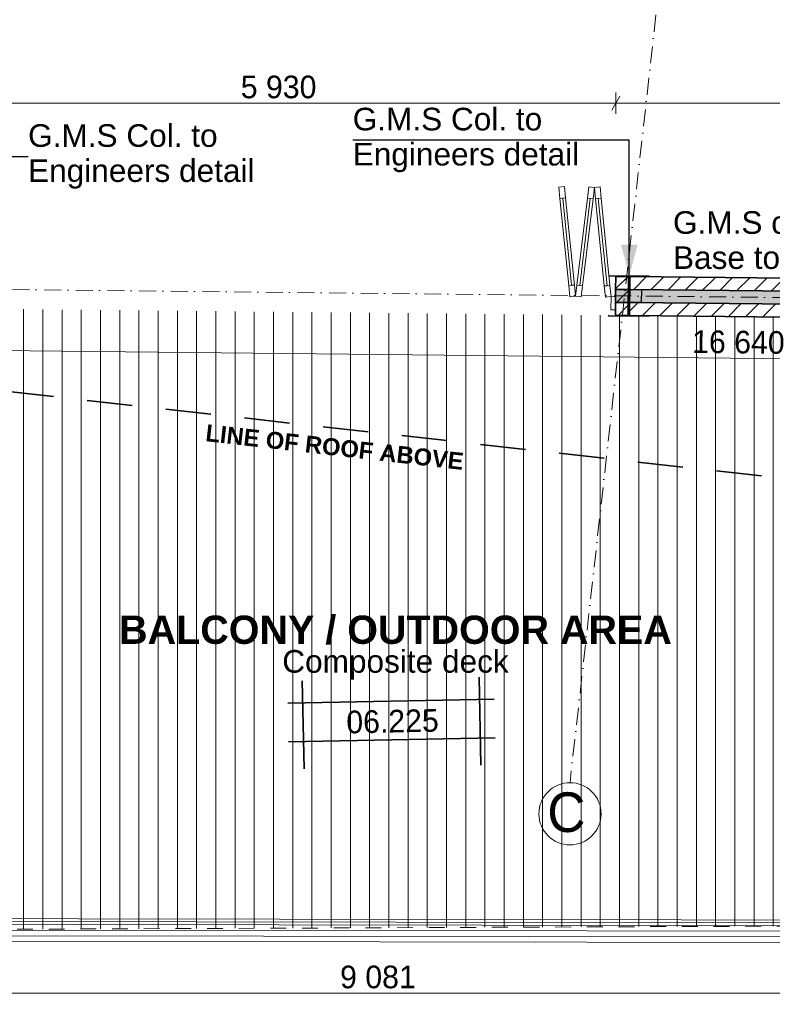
# Model space of a CAD drawing. Header units: millimetres. Extents: x -738537 to 1850049, y -250217 to 604013.
# Tile 112 of 220: x -127705 to -121048, y 72727 to 81429. Entities that reach past the tile are written whole.
import ezdxf

# ---------------------------------------------------------------- set-up
doc = ezdxf.new("R2010")
doc.units = ezdxf.units.MM
doc.header["$MEASUREMENT"] = 0
for name, pattern in [('Dashed', [280, 140, -140]), ('Dot & Dashed', [280, 150, -60, 0, -70]), ('Long Dashed', [700, 400, -300])]:
    doc.linetypes.add(name, pattern=pattern)
for name, color, linetype, lineweight in [('0_Pen_No__3', 30, 'Continuous', 15), ('0_Pen_No__6', 7, 'Continuous', 5), ('A_BEAMS_Pen_No__6', 7, 'Continuous', 5), ('A_COLUMNS_Pen_No__3', 30, 'Continuous', 15), ('A_FLOORS STRUCTURE_Pen_No__128', 9, 'Continuous', 0), ('A_SURVEY_Pen_No__6', 7, 'Continuous', 5), ('A_WALL LOAD_Pen_No__1', 214, 'Continuous', 35), ('A_WALL LOAD_Pen_No__2', 1, 'Continuous', 25), ('A_WALL LOAD_Pen_No__6', 7, 'Continuous', 5), ('C-GRID _Pen_No__5', 4, 'Continuous', 5), ('C_DIMS - GA_Pen_No__6', 7, 'Continuous', 5), ('C_TEXT GA_Pen_No__6', 7, 'Continuous', 5), ('SEWER LINE_Pen_No__1', 214, 'Continuous', 35)]:
    doc.layers.add(name, color=color, linetype=linetype, lineweight=lineweight)
for name, color, linetype, lineweight, true_color in [('0_Pen_No__7', 7, 'Continuous', 5, 0x9f07ff), ('A_COLUMNS_Pen_No__7', 7, 'Continuous', 5, 0x9f07ff), ('A_WALL LOAD_Pen_No__7', 7, 'Continuous', 5, 0x9f07ff)]:
    doc.layers.add(name, color=color, linetype=linetype, lineweight=lineweight, true_color=true_color)
doc.layers.add('A_COLUMNS', color=7, linetype='Continuous')
doc.layers.add('C_DIMS - GA', color=7, linetype='Continuous')
doc.styles.add('GENERATED_STYLE_1', font='GOTHIC.TTF')
doc.styles.add('GENERATED_STYLE_2', font='arial.ttf')
doc.styles.add('GENERATED_STYLE_6', font='arialbd.ttf')
doc.dimstyles.new('GENERATED_STYLE__1', dxfattribs={"dimtxt": 200, "dimasz": 95, "dimexe": 0.18, "dimexo": 90000, "dimgap": 0.09, "dimtad": 1, "dimdec": 0, "dimzin": 0, "dimdsep": 46, "dimtxsty": 'GENERATED_STYLE_1', "dimblk": 'ARROWHEAD_2', "dimblk1": 'ARROWHEAD_2', "dimblk2": 'ARROWHEAD_2', "dimcen": 0.09, "dimclrd": 7, "dimclre": 7, "dimclrt": 7, "dimadec": 0, "dimazin": 0, "dimtfac": 1, "dimtdec": 4, "dimtmove": 0, "dimatfit": 3, "dimfxl": 1, "dimtolj": 1, "dimtzin": 0, "dimarcsym": 0})
doc.dimstyles.new('GENERATED_STYLE__2', dxfattribs={"dimtxt": 200, "dimasz": 95, "dimexe": 0.18, "dimexo": 90000, "dimgap": 0.09, "dimtad": 1, "dimtih": 1, "dimtoh": 1, "dimdec": 0, "dimzin": 0, "dimdsep": 46, "dimtxsty": 'GENERATED_STYLE_1', "dimblk": 'ARROWHEAD_2', "dimblk1": 'ARROWHEAD_2', "dimblk2": 'ARROWHEAD_2', "dimcen": 0.09, "dimclrd": 7, "dimclre": 7, "dimclrt": 7, "dimadec": 0, "dimazin": 0, "dimtfac": 1, "dimtdec": 4, "dimtmove": 0, "dimatfit": 3, "dimfxl": 1, "dimtolj": 1, "dimtzin": 0, "dimarcsym": 0})
doc.dimstyles.new('GENERATED_STYLE__7', dxfattribs={"dimtxt": 0.18, "dimasz": 273.6, "dimexe": 0.18, "dimexo": 0.0625, "dimgap": 0.09, "dimtad": 0, "dimtih": 1, "dimtoh": 1, "dimdec": 4, "dimzin": 0, "dimdsep": 46, "dimcen": 0.09, "dimadec": 0, "dimazin": 0, "dimtfac": 1, "dimtdec": 4, "dimtmove": 0, "dimatfit": 3, "dimldrblk": 'ARROWHEAD_5', "dimfxl": 1, "dimtolj": 1, "dimtzin": 0, "dimarcsym": 0})
pattern_1 = [(45, (0, 0), (-63.63961, 63.63961), [])]
pattern_2 = [(45, (0, 0), (-127.27922, 127.27922), [])]

# ---------------------------------------------------------------- blocks, each defined once
blk = doc.blocks.new('IPE Beam 20[9]', base_point=(-129109.5, 73334.9))
at = {"layer": 'A_BEAMS_Pen_No__6', "color": 7, "linetype": 'Continuous', "lineweight": 5}
for p, q in [((-129059.4, 73384.8), (-129109.5, 73334.9)), ((-124519.3, 73378.2), (-129059.4, 73384.8)), ((-119979.3, 73371.6), (-124519.3, 73378.2)), ((-119929.3, 73321.5), (-119979.3, 73371.6)), ((-129109.5, 73334.9), (-129159.6, 73284.9)), ((-129159.6, 73284.9), (-124519.5, 73278.2)), ((-129109.5, 73334.9), (-119929.3, 73321.5)), ((-124519.5, 73278.2), (-119879.4, 73271.4)), ((-119879.4, 73271.4), (-119929.3, 73321.5))]:
    blk.add_line(p, q, dxfattribs=at)
blk = doc.blocks.new('*D256')
at = {"layer": 'C_DIMS - GA_Pen_No__6', "color": 7, "linetype": 'Continuous', "lineweight": 5, "transparency": 16777216}
for p, q in [((-129023.3, 72888.2), (-129095.5, 72763.2)), ((-129059.4, 72732), (-129059.4, 72919.5)), ((-120015, 72763.2), (-119942.8, 72888.2)), ((-119978.9, 72732), (-119978.9, 72919.5)), ((-129120.5, 72825.7), (-129059.4, 72825.7)), ((-129059.4, 72825.7), (-119978.9, 72825.7)), ((-119978.9, 72825.7), (-119917.7, 72825.7))]:
    blk.add_line(p, q, dxfattribs=at)
at = {"layer": 'C_DIMS - GA_Pen_No__6', "color": 7, "lineweight": 5, "transparency": 16777216, "insert": (-124871.1, 72865.7), "char_height": 200, "attachment_point": 7, "style": 'GENERATED_STYLE_1'}
blk.add_mtext('\\A1;{\\pql;\\fCentury Gothic|b0|i0|c0|p34;9\xa0081}', dxfattribs=at)
blk = doc.blocks.new('ARROWHEAD_2')
at = {"color": 0, "linetype": 'Continuous', "lineweight": 0}
for p, q in [((0, 0), (-1, 0)), ((-0.378, -0.655), (0.378, 0.655))]:
    blk.add_line(p, q, dxfattribs=at)
blk = doc.blocks.new('*D262')
at = {"layer": 'C_DIMS - GA_Pen_No__6', "color": 7, "linetype": 'Continuous', "lineweight": 5, "transparency": 16777216}
for p, q in [((-129610.8, 78586.6), (-129684.3, 78462.3)), ((-129648.5, 78430.7), (-129646.6, 78618.2)), ((-129708.7, 78525.1), (-129647.6, 78524.5)), ((-129647.6, 78524.5), (-113008.9, 78349.6)), ((-113045.6, 78287.5), (-112972.1, 78411.7)), ((-113009.8, 78255.9), (-113007.9, 78443.3)), ((-113008.9, 78349.6), (-112947.7, 78349))]:
    blk.add_line(p, q, dxfattribs=at)
at = {"layer": 'C_DIMS - GA_Pen_No__6', "color": 7, "lineweight": 5, "transparency": 16777216, "insert": (-121757.9, 78481.5), "char_height": 200, "attachment_point": 7, "rotation": 359.39789, "style": 'GENERATED_STYLE_1'}
blk.add_mtext('\\A1;{\\pql;\\fCentury Gothic|b0|i0|c0|p34;16\xa0640}', dxfattribs=at)
blk = doc.blocks.new('Rail Wired 02 20[23]', base_point=(-120053.6, 73446.7))
at = {"layer": '0_Pen_No__6', "color": 7, "linetype": 'Continuous', "lineweight": 5}
blk.add_line((-120053.6, 73446.7), (-128984.3, 73459.7), dxfattribs=at)
at = {"layer": '0_Pen_No__6', "color": 7, "linetype": 'Continuous', "lineweight": 5, "flags": 128}
blk.add_lwpolyline([(-120079.6, 73471.7), (-120027.5, 73421.6), (-129010.3, 73434.7), (-128958.2, 73484.6)], close=True, dxfattribs=at)
blk = doc.blocks.new('IPE Column 20[98]', base_point=(-122316.4, 78987.2))
at = {"layer": 'A_COLUMNS_Pen_No__7', "linetype": 'Continuous', "lineweight": 5, "true_color": 0x9f07ff}
h = blk.add_hatch(dxfattribs=at)
h.set_pattern_fill('STEEL', color=190, style=0, pattern_type=2)
h.set_pattern_definition([(45, (0, 0), (-159.09903, 159.09903), []), (45, (-53.03, 53.03), (-159.09903, 159.09903), [])])
h.paths.add_polyline_path([(-122496.2, 78809.5), (-122140.2, 78805.9), (-122140.1, 78812.9), (-122314.6, 78814.7), (-122311.1, 79159.6), (-122136.6, 79157.9), (-122136.6, 79164.9), (-122492.5, 79168.5), (-122492.6, 79161.5), (-122318.1, 79159.7), (-122321.6, 78814.7), (-122496.1, 78816.5)])
at = {"layer": 'A_COLUMNS_Pen_No__3', "color": 30, "linetype": 'Continuous', "lineweight": 15}
for p, q in [((-122492.5, 79168.5), (-122492.6, 79161.5)), ((-122492.6, 79161.5), (-122318.1, 79159.7)), ((-122136.6, 79164.9), (-122492.5, 79168.5)), ((-122318.1, 79159.7), (-122321.6, 78814.7)), ((-122314.6, 78814.7), (-122311.1, 79159.6)), ((-122311.1, 79159.6), (-122136.6, 79157.9)), ((-122136.6, 79157.9), (-122136.6, 79164.9)), ((-122496.1, 78816.5), (-122496.2, 78809.5)), ((-122496.2, 78809.5), (-122140.2, 78805.9)), ((-122321.6, 78814.7), (-122496.1, 78816.5)), ((-122140.1, 78812.9), (-122314.6, 78814.7)), ((-122140.2, 78805.9), (-122140.1, 78812.9))]:
    blk.add_line(p, q, dxfattribs=at)
blk = doc.blocks.new('*D423')
at = {"layer": 'C_DIMS - GA_Pen_No__6', "color": 7, "linetype": 'Continuous', "lineweight": 5, "transparency": 16777216}
for p, q in [((-128362.4, 80598.3), (-128362.4, 80785.8)), ((-122432.7, 80598.3), (-122432.7, 80785.8)), ((-128326.3, 80754.6), (-128398.5, 80629.6)), ((-128362.4, 80692.1), (-122432.7, 80692.1)), ((-122396.6, 80754.6), (-122468.8, 80629.6))]:
    blk.add_line(p, q, dxfattribs=at)
at = {"layer": 'C_DIMS - GA_Pen_No__6', "color": 7, "lineweight": 5, "transparency": 16777216, "insert": (-125749.5, 80732.1), "char_height": 200, "attachment_point": 7, "style": 'GENERATED_STYLE_1'}
blk.add_mtext('\\A1;{\\pql;\\fCentury Gothic|b0|i0|c0|p34;5\xa0930}', dxfattribs=at)
blk = doc.blocks.new('*D424')
at = {"layer": 'C_DIMS - GA_Pen_No__6', "color": 7, "linetype": 'Continuous', "lineweight": 5, "transparency": 16777216}
for p, q in [((-122432.7, 80598.3), (-122432.7, 80785.8)), ((-118655.7, 80598.3), (-118655.7, 80785.8)), ((-122396.6, 80754.6), (-122468.8, 80629.6)), ((-122432.7, 80692.1), (-118655.7, 80692.1)), ((-118619.6, 80754.6), (-118691.8, 80629.6))]:
    blk.add_line(p, q, dxfattribs=at)
at = {"layer": 'C_DIMS - GA_Pen_No__6', "color": 7, "lineweight": 5, "transparency": 16777216, "insert": (-120896.2, 80732.1), "char_height": 200, "attachment_point": 7, "style": 'GENERATED_STYLE_1'}
blk.add_mtext('\\A1;{\\pql;\\fCentury Gothic|b0|i0|c0|p34;3\xa0777}', dxfattribs=at)
blk = doc.blocks.new('ARROWHEAD_5')
at = {"linetype": 'Continuous', "lineweight": 0}
blk.add_hatch(color=0, dxfattribs=at).paths.add_polyline_path([(-1, 0.2679), (0, 0), (-1, -0.2679)])
at = {"color": 0, "linetype": 'Continuous', "lineweight": 0}
blk.add_line((0, 0), (-1, 0), dxfattribs=at)

msp = doc.modelspace()

# ---------------------------------------------------------------- hatches: boundary and pattern name
at = {"layer": '0_Pen_No__7', "linetype": 'Continuous', "lineweight": 5, "true_color": 0x000000}
h = msp.add_hatch(dxfattribs=at)
h.set_pattern_fill('ANSI31', color=18, scale=870, style=0)
h.paths.add_polyline_path([(-122308.8, 79159.7), (-122310, 79044.7), (-118656.9, 79007.4), (-118655.7, 79122.4)])
h = msp.add_hatch(dxfattribs=at)
h.set_pattern_fill('ANSI31', color=18, scale=870, style=0)
h.paths.add_polyline_path([(-122311.2, 78929.7), (-122312.4, 78814.7), (-118659.2, 78777.4), (-118658.1, 78892.4)])
at = {"layer": 'A_FLOORS STRUCTURE_Pen_No__128', "linetype": 'Continuous', "lineweight": 0}
h = msp.add_hatch(dxfattribs=at)
h.set_pattern_fill('PATTERN__DECK_II', color=9, style=0, pattern_type=2)
h.set_pattern_definition([(90, (0, 0), (-170, 0), [])])
h.paths.add_polyline_path([(-119971.3, 78790.8), (-129050.9, 78883.4), (-129059.4, 73384.8), (-120028.8, 73422.6)])
at = {"layer": 'A_WALL LOAD_Pen_No__6', "linetype": 'Continuous', "lineweight": 5}
h = msp.add_hatch(dxfattribs=at)
h.set_pattern_fill('_WALL_EXTERNAL', style=0, pattern_type=2)
h.set_pattern_definition(pattern_2)
h.paths.add_polyline_path([(-122435, 78930.8), (-122433.9, 79045.8), (-122321.8, 79044.7), (-122323, 78929.7)])
h = msp.add_hatch(dxfattribs=at)
h.set_pattern_fill('_WALL_EXTERNAL', style=0, pattern_type=2)
h.set_pattern_definition(pattern_2)
h.paths.add_polyline_path([(-122311.2, 78929.7), (-122310, 79044.7), (-122206, 79043.6), (-122207.2, 78928.6)])
at = {"layer": 'A_WALL LOAD_Pen_No__7', "linetype": 'Continuous', "lineweight": 5, "true_color": 0x9f07ff}
h = msp.add_hatch(dxfattribs=at)
h.set_pattern_fill('HATCH__BRICK', color=190, style=0, pattern_type=2)
h.set_pattern_definition(pattern_1)
h.paths.add_polyline_path([(-122433.9, 79045.8), (-122321.8, 79044.7), (-122320.7, 79159.6), (-122432.7, 79160.8)])
for points in [[(-122435, 78930.8), (-122323, 78929.7), (-122321.8, 79044.7), (-122433.9, 79045.8)], [(-122310, 79044.7), (-122311.2, 78929.7), (-118658.1, 78892.4), (-118656.9, 79007.4)]]:
    msp.add_hatch(color=190, dxfattribs=at).paths.add_polyline_path(points)
h = msp.add_hatch(dxfattribs=at)
h.set_pattern_fill('HATCH__BRICK', color=190, style=0, pattern_type=2)
h.set_pattern_definition(pattern_1)
h.paths.add_polyline_path([(-122435, 78930.8), (-122436.2, 78815.8), (-122324.2, 78814.7), (-122323, 78929.7)])

# ---------------------------------------------------------------- linework, layer by layer
at = {"layer": '0_Pen_No__3', "color": 30, "linetype": 'Dashed', "lineweight": 15}
msp.add_lwpolyline([(-129902, 72543.1), (-119138.4, 72527.4), (-119134.7, 75050.7), (-112750.5, 75038.1), (-112723.1, 75735.6), (-112619.8, 78361.8), (-111794.5, 78329.3), (-111797.4, 78786.1), (-119971.4, 78733.6), (-120027.5, 73421.6), (-129059.4, 73384.8), (-129051.8, 78561.8), (-129893.2, 78569.4)], close=True, dxfattribs=at)
at = {"layer": 'A_WALL LOAD_Pen_No__1', "color": 214, "linetype": 'Continuous', "lineweight": 35}
for p, q in [((-122433.9, 79045.8), (-122432.7, 79160.8)), ((-122433.9, 79045.8), (-122432.7, 79160.8)), ((-122434.5, 78980.8), (-122433.9, 79045.8)), ((-122434.5, 78980.8), (-122433.9, 79045.8)), ((-122433.9, 79045.8), (-122321.8, 79044.7)), ((-122310, 79044.7), (-118656.9, 79007.4)), ((-122435, 78930.8), (-122434.5, 78980.8)), ((-122435, 78930.8), (-122434.5, 78980.8)), ((-122435, 78930.8), (-122434.5, 78980.8)), ((-122436.2, 78815.8), (-122435.7, 78865.8)), ((-122436.2, 78815.8), (-122435.7, 78865.8)), ((-122435.7, 78865.8), (-122435, 78930.8)), ((-122435.7, 78865.8), (-122435, 78930.8)), ((-122435.7, 78865.8), (-122435, 78930.8)), ((-122435, 78930.8), (-122323, 78929.7)), ((-122311.2, 78929.7), (-118658.1, 78892.4))]:
    msp.add_line(p, q, dxfattribs=at)
for points in [[(-122320.7, 79159.6), (-122432.7, 79160.8)], [(-122324.2, 78814.7), (-122320.7, 79159.6)], [(-122308.8, 79159.7), (-122312.4, 78814.7)], [(-118655.7, 79122.4), (-122308.8, 79159.7)], [(-122436.2, 78815.8), (-122324.2, 78814.7)], [(-122312.4, 78814.7), (-118659.2, 78777.4)]]:
    msp.add_lwpolyline(points, dxfattribs=at)
at = {"layer": 'A_WALL LOAD_Pen_No__2', "color": 1, "linetype": 'Continuous', "lineweight": 25, "flags": 128}
for points in [[(-122435, 78930.8), (-122433.9, 79045.8), (-122321.8, 79044.7), (-122323, 78929.7)], [(-122311.2, 78929.7), (-122310, 79044.7), (-122206, 79043.6), (-122207.2, 78928.6)]]:
    msp.add_lwpolyline(points, close=True, dxfattribs=at)
at = {"layer": 'A_WALL LOAD_Pen_No__6', "color": 7, "linetype": 'Continuous', "lineweight": 5}
for p, q in [((-122936.1, 79949.5), (-122886.3, 79954.5)), ((-122926.1, 79850), (-122936.1, 79949.5)), ((-122886.3, 79954.5), (-122876.3, 79855)), ((-122683.5, 79853.1), (-122671.4, 79952.3)), ((-122671.4, 79952.3), (-122621.8, 79946.3)), ((-122621.8, 79946.3), (-122633.8, 79847)), ((-122621.8, 79946.3), (-122572, 79951.3)), ((-122611.8, 79846.8), (-122621.8, 79946.3)), ((-122572, 79951.3), (-122562, 79851.8)), ((-122876.3, 79855), (-122926.1, 79850)), ((-122901.2, 79852.5), (-122823.7, 79081.4)), ((-122751.9, 79080.7), (-122658.7, 79850.1)), ((-122633.8, 79847), (-122683.5, 79853.1)), ((-122562, 79851.8), (-122611.8, 79846.8)), ((-122586.9, 79849.3), (-122509.4, 79078.2)), ((-122848.5, 79078.9), (-122798.8, 79083.9)), ((-122838.5, 78979.4), (-122848.5, 79078.9)), ((-122798.8, 79083.9), (-122788.8, 78984.4)), ((-122788.8, 78984.4), (-122776.7, 79083.7)), ((-122776.7, 79083.7), (-122727.1, 79077.7)), ((-122727.1, 79077.7), (-122739.1, 78978.4)), ((-122534.3, 79075.7), (-122484.5, 79080.7)), ((-122524.3, 78976.2), (-122534.3, 79075.7)), ((-122484.5, 79080.7), (-122474.5, 78981.2)), ((-122788.8, 78984.4), (-122838.5, 78979.4)), ((-122739.1, 78978.4), (-122788.8, 78984.4)), ((-122474.5, 78981.2), (-122524.3, 78976.2)), ((-122474.5, 78981.2), (-122475.7, 78866.2)), ((-122434.5, 78980.8), (-122474.5, 78981.2)), ((-122435.7, 78865.8), (-122434.5, 78980.8)), ((-122475.7, 78866.2), (-122435.7, 78865.8))]:
    msp.add_line(p, q, dxfattribs=at)
for points in [[(-122901.2, 79852.5), (-122823.7, 79081.4), (-122848.5, 79078.9), (-122926.1, 79850)], [(-122876.3, 79855), (-122798.8, 79083.9), (-122823.7, 79081.4), (-122901.2, 79852.5)], [(-122776.7, 79083.7), (-122683.5, 79853.1), (-122658.7, 79850.1), (-122751.9, 79080.7)], [(-122751.9, 79080.7), (-122658.7, 79850.1), (-122633.8, 79847), (-122727.1, 79077.7)], [(-122586.9, 79849.3), (-122509.4, 79078.2), (-122534.3, 79075.7), (-122611.8, 79846.8)], [(-122562, 79851.8), (-122484.5, 79080.7), (-122509.4, 79078.2), (-122586.9, 79849.3)]]:
    msp.add_lwpolyline(points, close=True, dxfattribs=at)
at = {"layer": 'C-GRID _Pen_No__5', "color": 4, "linetype": 'Dot & Dashed', "lineweight": 5}
for p, q in [((-120798.3, 92883.7), (-122837.4, 74685.7)), ((-148775.5, 79258), (-91522.4, 78672.3))]:
    msp.add_line(p, q, dxfattribs=at)
at = {"layer": 'C-GRID _Pen_No__5', "color": 4, "linetype": 'Continuous', "lineweight": 5}
msp.add_circle((-122837.4, 74410.7), 275, dxfattribs=at)
at = {"layer": 'SEWER LINE_Pen_No__1', "color": 214, "linetype": 'Long Dashed', "lineweight": 35}
msp.add_line((-130585.9, 78454.6), (-99680.3, 74991.6), dxfattribs=at)
at = {"layer": 'SEWER LINE_Pen_No__1', "color": 214, "linetype": 'Continuous', "lineweight": 35}
for p, q in [((-125190, 74808.1), (-125206.1, 75585.7)), ((-123626.2, 74840.3), (-123642.2, 75617.9)), ((-125333.2, 75387.1), (-123507, 75424.7)), ((-125326.2, 75045.8), (-123499.9, 75083.4))]:
    msp.add_line(p, q, dxfattribs=at)

# ---------------------------------------------------------------- block references
at = {"layer": '0_Pen_No__6', "color": 7, "linetype": 'Continuous', "lineweight": 5}
msp.add_blockref('Rail Wired 02 20[23]', (-120053.6, 73446.7), dxfattribs=at)
at = {"layer": 'A_BEAMS_Pen_No__6', "color": 7, "linetype": 'Continuous', "lineweight": 5}
msp.add_blockref('IPE Beam 20[9]', (-129109.5, 73334.9), dxfattribs=at)
at = {"layer": 'A_COLUMNS', "color": 5, "linetype": 'Continuous', "lineweight": 5}
msp.add_blockref('IPE Column 20[98]', (-122316.4, 78987.2), dxfattribs=at)

# ---------------------------------------------------------------- texts
at = {"layer": 'A_SURVEY_Pen_No__6', "color": 7, "linetype": 'Continuous', "lineweight": 5, "insert": (-124919.2, 77650.8), "char_height": 150, "attachment_point": 5, "rotation": 353.60664, "style": 'GENERATED_STYLE_6'}
msp.add_mtext('\\A1;{\\pqc;\\fArial|b1|i0|c0|p34;LINE OF ROOF ABOVE}', dxfattribs=at)
at = {"layer": 'C-GRID _Pen_No__5', "color": 4, "linetype": 'Continuous', "lineweight": 5, "insert": (-123038.3, 74599.7), "char_height": 350, "attachment_point": 1, "style": 'GENERATED_STYLE_1'}
msp.add_mtext('\\A1;{\\pql;\\pt0;\\fCentury Gothic|b0|i0|c0|p34;C}', dxfattribs=at)
at = {"layer": 'C_TEXT GA_Pen_No__6', "color": 18, "linetype": 'Continuous', "lineweight": 5, "true_color": 0x000000}
for s, insert, char_height, attachment_point, line_spacing_factor, style in [('\\A1;{\\pql;\\fArial|b0|i0|c0|p34;G.M.S Col. to \\P\\pql;\\fArial|b0|i0|c0|p34;Engineers detail}', (-124759.6, 80365.5), 200, 4, 0.930574, 'GENERATED_STYLE_2'), ('\\A1;{\\pql;\\fArial|b0|i0|c0|p34;G.M.S Col. to \\P\\pql;\\fArial|b0|i0|c0|p34;Engineers detail}', (-127630.8, 80220), 200, 4, 0.930574, 'GENERATED_STYLE_2'), ('\\A1;\\pxqc;BALCONY / OUTDOOR AREA{\\fArial|b0|i0|c0|p34;\\H1.4x; \\P\\H0.57143x;Composite deck}', (-124381, 75879.9), 250, 5, 0.731361, 'GENERATED_STYLE_6')]:
    msp.add_mtext(s, dxfattribs=dict(at, insert=insert, char_height=char_height, attachment_point=attachment_point, line_spacing_factor=line_spacing_factor, style=style))
at = {"layer": 'C_TEXT GA_Pen_No__6', "color": 18, "linetype": 'Continuous', "lineweight": 5, "true_color": 0x000000, "insert": (-121926.6, 79451.3), "char_height": 200, "width": 2962.508, "attachment_point": 4, "line_spacing_factor": 0.930574, "style": 'GENERATED_STYLE_2'}
msp.add_mtext("\\A1;{\\pql;\\fArial|b0|i0|c0|p34;G.M.S column & Col. Base to Eng's Detail}", dxfattribs=at)
at = {"layer": 'C_TEXT GA_Pen_No__6', "color": 18, "linetype": 'Continuous', "lineweight": 5, "true_color": 0x000000, "insert": (-124407.2, 75227.6), "char_height": 200, "attachment_point": 5, "rotation": 1.18039, "style": 'GENERATED_STYLE_1'}
msp.add_mtext('\\A1;\\pxqc;06.225', dxfattribs=at)

# ---------------------------------------------------------------- dimensions: what is measured, and where the dimension line sits
at = {"layer": 'C_DIMS - GA', "color": 7, "linetype": 'Continuous', "lineweight": 5}
for base, p1, p2, picture, middle in [((-122432.7, 80692.1), (-128362.4, 79221.4), (-122432.7, 79160.8), '*D423', (-125406, 80832.1)), ((-118655.7, 80692.1), (-122432.7, 79160.8), (-118655.7, 79122.4), '*D424', (-120552.7, 80832.1)), ((-119978.8691, 72825.7425), (-129059.3715, 73384.7874), (-119978.8691, 73371.5541), '*D256', (-124527.5913, 72965.7425))]:
    dim = msp.add_linear_dim(base=base, p1=p1, p2=p2, dimstyle='GENERATED_STYLE__2', dxfattribs=at)
    dim.commit()
    dim.dimension.update_dxf_attribs({"geometry": picture, "text_midpoint": middle, "dimtype": 160})
dim = msp.add_linear_dim(base=(-113008.9, 78349.6), p1=(-129637.4, 79494), p2=(-113008.9, 78349.7), angle=359.39789, dimstyle='GENERATED_STYLE__1', dxfattribs=at)
dim.commit()
dim.dimension.update_dxf_attribs({"geometry": '*D262', "text_midpoint": (-121337.1, 78577.1), "dimtype": 160, "text_rotation": 359.39789})

# ---------------------------------------------------------------- leaders
at = {"layer": 'C_TEXT GA_Pen_No__6', "color": 7, "linetype": 'Continuous', "lineweight": 5, "annotation_type": 0, "has_hookline": 1, "text_width": 1961.9}
for points, hookline_direction in [([(-122312.7, 79166), (-122312.7, 80365.5), (-124759.5, 80365.5)], 1), ([(-129819.6, 79243.3), (-128825.6, 80220), (-127630.9, 80220)], 0)]:
    msp.add_leader(points, dimstyle='GENERATED_STYLE__7', dxfattribs=dict(at, hookline_direction=hookline_direction))

doc.saveas('drawing.dxf')
